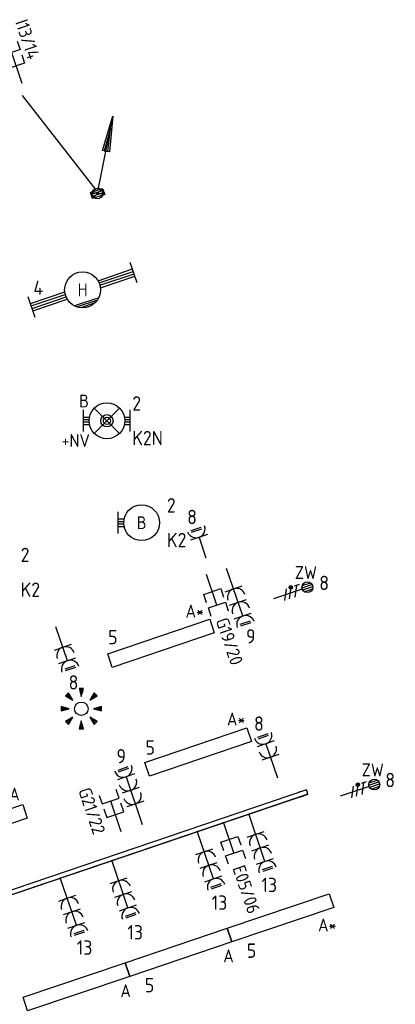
# Model space of a CAD drawing. Header units: millimetres. Extents: x -34400 to 195000, y -27609 to 98965.
# Tile 14 of 15: x 37932 to 43163, y 50536 to 64252. Entities that reach past the tile are written whole.
import ezdxf
from ezdxf.enums import TextEntityAlignment as Align

# ---------------------------------------------------------------- set-up
doc = ezdxf.new("R2010")
doc.units = ezdxf.units.MM
doc.header["$LTSCALE"] = 100
for name, color, linetype in [('EB62204-_ATTRIB', 2, 'Continuous'), ('EB63101-_ATTRIB', 2, 'Continuous'), ('EB6441--_ATTRIB', 2, 'Continuous'), ('EL61303-_WANDGOOT', 3, 'Continuous'), ('EL62203-_KRACHT-WCD230', 3, 'Continuous'), ('EL62204-_KRACHT-ASP230', 3, 'Continuous'), ('EL63101-_LICHT-ARM', 3, 'Continuous'), ('EL63103-_LICHT-WCD230V', 3, 'Continuous'), ('EL63501-_NOODVRL-ARM', 3, 'Continuous'), ('EL6441--_DATACOM', 3, 'Continuous')]:
    doc.layers.add(name, color=color, linetype=linetype)
doc.styles.add('2_0', font='iso', dxfattribs={"height": 200})
doc.styles.add('NORATT', font='iso.shx')
doc.styles.add('NORDIM', font='isocp.shx')
doc.styles.get("Standard").update_dxf_attribs({"font": 'arial.ttf'})

# ---------------------------------------------------------------- blocks, each defined once
blk = doc.blocks.new('ES3W1L')
for p, q in [((1.25, 0), (-1.25, 0)), ((-0.75, 1.25), (0.75, 1.25)), ((-0.75, 1), (0.75, 1)), ((0, 0), (0, -3))]:
    blk.add_line(p, q)
blk.add_arc((0, 1.25), 1.25, 180, 0)
at = {"style": 'NORATT'}
for tag, flags, p in [('VERMOGEN', 9, (-2.5, 3)), ('GROEP', 8, (0, 3)), ('SCHAK', 8, (2.5, 3)), ('GELIJK', 9, (5, 3)), ('KAST', 9, (7, 3)), ('TAL', 8, (2.5, 3))]:
    blk.add_attdef(tag, text='', height=1.8, rotation=90, dxfattribs=dict(at, flags=flags)).set_placement(p, align=Align.MIDDLE_CENTER)
at = {"style": 'NORATT', "flags": 8}
blk.add_attdef('DOEL', text='', height=1.8, rotation=90, dxfattribs=at).set_placement((-2.5, 3), align=Align.MIDDLE_LEFT)
at = {"style": 'NORATT', "flags": 9}
blk.add_attdef('M_CODE', text='', height=1.8, dxfattribs=at).set_placement((0, 0), align=Align.MIDDLE_CENTER)
blk = doc.blocks.new('ES3G10')
for p, q in [((-3.25, -1.5), (-3.25, 1.5)), ((-3.25, 0.52), (-2.44, 0.52)), ((-3.25, 0.17), (-2.49, 0.17)), ((-3.25, -0.17), (-2.49, -0.17)), ((-3.25, -0.52), (-2.44, -0.52))]:
    blk.add_line(p, q)
blk.add_circle((0, 0), 2.5)
at = {"style": 'NORATT', "flags": 9}
blk.add_attdef('GELIJK', text='', height=1.8, dxfattribs=at).set_placement((3.5, 5), align=Align.MIDDLE_CENTER)
at = {"color": 6, "style": 'NORATT'}
for tag, flags, p in [('SCHAK', 8, (3.5, 2.75)), ('A_CODE', 8, (0, 0)), ('GROEP', 8, (-3.5, -2.75)), ('KAST', 9, (3.5, -2.75))]:
    blk.add_attdef(tag, text='', height=1.8, dxfattribs=dict(at, flags=flags)).set_placement(p, align=Align.MIDDLE)
blk = doc.blocks.new('EJ3P31')
at = {"color": 0}
blk.add_lwpolyline([(-7.5, -1), (-7.5, 1), (7.5, 1), (7.5, -1)], close=True, dxfattribs=at)
at = {"style": 'NORATT', "flags": 9}
blk.add_attdef('GELIJK', text='', height=1.8, dxfattribs=at).set_placement((3.5, 5), align=Align.MIDDLE_CENTER)
at = {"color": 0, "style": 'NORATT'}
for tag, flags, p in [('A_CODE', 8, (-3.5, 2.75)), ('SCHAK', 8, (3.5, 2.75)), ('GROEP', 8, (-3.5, -2.75)), ('KAST', 9, (3.5, -2.75))]:
    blk.add_attdef(tag, text='', height=1.8, dxfattribs=dict(at, flags=flags)).set_placement(p, align=Align.MIDDLE)
blk = doc.blocks.new('ES3W2L')
for p, q in [((-0.75, 3.25), (0.75, 3.25)), ((-0.75, 3), (0.75, 3)), ((1.25, 2), (-1.25, 2)), ((0, 2), (0, -3)), ((1.25, 0), (-1.25, 0))]:
    blk.add_line(p, q)
for centre in [(0, 3.25), (0, 1.25)]:
    blk.add_arc(centre, 1.25, 180, 0)
at = {"style": 'NORATT'}
for tag, flags, p in [('VERMOGEN', 9, (-2.5, 5)), ('GROEP', 8, (0, 5)), ('SCHAK', 8, (2.5, 5)), ('GELIJKI', 9, (5, 5)), ('GELIJK', 9, (5, 5)), ('TAL', 8, (2.5, 5)), ('KAST', 9, (7, 5))]:
    blk.add_attdef(tag, text='', height=1.8, rotation=90, dxfattribs=dict(at, flags=flags)).set_placement(p, align=Align.MIDDLE_CENTER)
at = {"style": 'NORATT', "flags": 8}
blk.add_attdef('DOEL', text='', height=1.8, rotation=90, dxfattribs=at).set_placement((-2.5, 5), align=Align.MIDDLE_LEFT)
at = {"style": 'NORATT'}
for tag, height, flags, p in [('GROEPI', 1.8, 9, (0, 9.5)), ('CODE', 3.5, 8, (0, 4.5)), ('M_CODE', 1.8, 9, (0, 0)), ('VERMOGENI', 1.8, 9, (0, -9.5)), ('DOELI', 1.8, 9, (0, -11.5))]:
    blk.add_attdef(tag, text='', height=height, dxfattribs=dict(at, flags=flags)).set_placement(p, align=Align.MIDDLE_CENTER)
blk = doc.blocks.new('ES111352')
at = {"color": 0}
blk.add_line((0, 1.5), (0, -3), dxfattribs=at)
for points in [[(-1.25, 2.75), (-1.25, 1.5), (1.25, 1.5), (1.25, 2.75)], [(-1.25, 0.75), (-1.25, -0.5), (1.25, -0.5), (1.25, 0.75)]]:
    blk.add_lwpolyline(points, dxfattribs=at)
at = {"color": 0, "style": 'NORATT', "flags": 8}
blk.add_attdef('NUMMER1', text='', height=1.8, rotation=90, dxfattribs=at).set_placement((-1.5, 4.5), align=Align.MIDDLE_LEFT)
at = {"style": 'NORATT', "flags": 8}
blk.add_attdef('NUMMER', text='', height=1.8, rotation=90, dxfattribs=at).set_placement((1.5, 4.5), align=Align.MIDDLE_LEFT)
at = {"style": 'NORATT'}
for tag, flags, p in [('CODE', 9, (1, 3.5)), ('PANEEL', 9, (0, 3)), ('GRP', 8, (0, -5)), ('RUIMTE', 9, (0, -7.5))]:
    blk.add_attdef(tag, text='', height=1.8, dxfattribs=dict(at, flags=flags)).set_placement(p, align=Align.MIDDLE_LEFT)
at = {"style": 'NORATT', "flags": 8}
blk.add_attdef('M_CODE', text='', height=1.8, dxfattribs=at).set_placement((0, 0), align=Align.MIDDLE_CENTER)
blk = doc.blocks.new('ES652141')
for p, q in [((-0.2, 3.75), (-0.2, 3)), ((0, 3.75), (0, 2.25)), ((0.2, 3.75), (0.2, 3)), ((-2.79, 2.51), (-2.26, 1.98)), ((-2.65, 2.65), (-1.59, 1.59)), ((-2.51, 2.79), (-1.98, 2.26)), ((2.65, 2.65), (1.59, 1.59)), ((2.51, 2.79), (1.98, 2.26)), ((2.79, 2.51), (2.26, 1.98)), ((-3.75, 0.2), (-3, 0.2)), ((-3.75, 0), (-2.25, 0)), ((3.75, 0), (2.25, 0)), ((3.75, 0.2), (3, 0.2)), ((-3.75, -0.2), (-3, -0.2)), ((-2.65, -2.65), (-1.59, -1.59)), ((2.65, -2.65), (1.59, -1.59)), ((3.75, -0.2), (3, -0.2)), ((-2.79, -2.51), (-2.26, -1.98)), ((-2.51, -2.79), (-1.98, -2.26)), ((-0.2, -3.75), (-0.2, -3)), ((0, -3.75), (0, -2.25)), ((0.2, -3.75), (0.2, -3)), ((2.51, -2.79), (1.98, -2.26)), ((2.79, -2.51), (2.26, -1.98))]:
    blk.add_line(p, q)
for points in [[(0, 2.25), (0.4, 3.75), (-0.4, 3.75)], [(-1.59, 1.59), (-2.37, 2.93), (-2.93, 2.37)], [(1.59, 1.59), (2.93, 2.37), (2.37, 2.93)], [(-2.25, 0), (-3.75, 0.4), (-3.75, -0.4)], [(2.25, 0), (3.75, -0.4), (3.75, 0.4)], [(-1.59, -1.59), (-2.93, -2.37), (-2.37, -2.93)], [(1.59, -1.59), (2.37, -2.93), (2.93, -2.37)], [(0, -2.25), (-0.4, -3.75), (0.4, -3.75)]]:
    blk.add_lwpolyline(points, close=True)
blk.add_circle((0, 0), 1.25)
at = {"style": 'NORATT'}
blk.add_attdef('NUMMER', text='', height=1.8, dxfattribs=at).set_placement((0, 5), align=Align.MIDDLE)
for tag, flags, p in [('PANEEL', 9, (0, 3)), ('CODE', 9, (1, 3.5)), ('GRP', 8, (0, -5)), ('RUIMTE', 9, (0, -7.5))]:
    blk.add_attdef(tag, text='', height=1.8, dxfattribs=dict(at, flags=flags)).set_placement(p, align=Align.MIDDLE_LEFT)
at = {"style": 'NORATT', "flags": 8}
blk.add_attdef('M_CODE', text='', height=1.8, dxfattribs=at).set_placement((0, 0), align=Align.MIDDLE_CENTER)
blk = doc.blocks.new('EJ3T30W')
at = {"color": 0}
for p, q in [((-7.5, -1.5), (-7.5, 1.5)), ((7.5, -1.5), (7.5, 1.5)), ((-7.5, 0.52), (-2.44, 0.52)), ((-7.5, 0.17), (-2.49, 0.17)), ((2.44, 0.52), (7.5, 0.52)), ((2.49, 0.17), (7.5, 0.17)), ((-7.5, -0.18), (-2.49, -0.18)), ((-7.5, -0.53), (-2.44, -0.53)), ((2.44, -0.53), (7.5, -0.53)), ((2.49, -0.18), (7.5, -0.18)), ((1.77, -1.77), (-1.77, -1.77)), ((1.48, -2.02), (-1.48, -2.02)), ((1.05, -2.27), (-1.05, -2.27))]:
    blk.add_line(p, q, dxfattribs=at)
blk.add_circle((0, 0), 2.5, dxfattribs=at)
at = {"style": 'NORATT', "flags": 9}
blk.add_attdef('GELIJK', text='', height=1.8, dxfattribs=at).set_placement((3.5, 5), align=Align.MIDDLE_CENTER)
at = {"color": 0, "style": 'NORATT'}
for tag, flags, p in [('SCHAK', 8, (3.5, 2.75)), ('A_CODE', 8, (0, 0)), ('GROEP', 8, (-3.5, -2.75)), ('KAST', 9, (3.5, -2.75))]:
    blk.add_attdef(tag, text='', height=1.8, dxfattribs=dict(at, flags=flags)).set_placement(p, align=Align.MIDDLE)
blk = doc.blocks.new('ES3W3L')
at = {"color": 2}
for p, q in [((-0.75, 5.25), (0.75, 5.25)), ((-0.75, 5), (0.75, 5))]:
    blk.add_line(p, q, dxfattribs=at)
at = {"color": 0}
for p, q in [((1.25, 4), (-1.25, 4)), ((0, 4), (0, -3)), ((1.25, 2), (-1.25, 2)), ((1.25, 0), (-1.25, 0))]:
    blk.add_line(p, q, dxfattribs=at)
for centre in [(0, 5.25), (0, 3.25), (0, 1.25)]:
    blk.add_arc(centre, 1.25, 180, 0, dxfattribs=at)
at = {"style": 'NORATT'}
for tag, flags, p in [('VERMOGEN', 9, (-2.5, 7)), ('GELIJK', 9, (5, 7)), ('GROEP', 8, (0, 7)), ('SCHAK', 8, (2.5, 7)), ('KAST', 9, (7, 7)), ('TAL', 8, (2.5, 7))]:
    blk.add_attdef(tag, text='', height=1.8, rotation=90, dxfattribs=dict(at, flags=flags)).set_placement(p, align=Align.MIDDLE_CENTER)
at = {"style": 'NORATT', "flags": 8}
blk.add_attdef('DOEL', text='', height=1.8, rotation=90, dxfattribs=at).set_placement((-2.5, 7), align=Align.MIDDLE_LEFT)
at = {"style": 'NORATT', "flags": 9}
blk.add_attdef('M_CODE', text='', height=1.8, dxfattribs=at).set_placement((0, 0), align=Align.MIDDLE_CENTER)
blk = doc.blocks.new('EH100000')
at = {"linetype": 'ByBlock'}
for p, q in [((1, 0.5), (0, 0.5)), ((1, 0.5, 1), (0, 0.5, 1)), ((0, -0.5, 1), (1, -0.5, 1)), ((1, -0.5), (0, -0.5))]:
    blk.add_line(p, q, dxfattribs=at)
at = {"linetype": 'ByBlock', "invisible_edges": 15}
for points in [[(1, -0.5), (0, -0.5), (0, 0.5), (1, 0.5)], [(0, 0.5), (1, 0.5), (1, 0.5, 1), (0, 0.5, 1)], [(0, -0.5, 1), (1, -0.5, 1), (1, -0.5), (0, -0.5)]]:
    blk.add_3dface(points, dxfattribs=at)
at = {"linetype": 'ByBlock', "style": '2_0', "flags": 8}
blk.add_attdef('FUNCTIE', text='', height=0.5, dxfattribs=at).set_placement((0.5, 0), align=Align.MIDDLE)
at = {"linetype": 'ByBlock', "flags": 9}
blk.add_attdef('SCHOT', text='', height=0.5, dxfattribs=at).set_placement((0.5, 0), align=Align.MIDDLE)
blk = doc.blocks.new('WGE')
blk.add_lwpolyline([(-1, -0.5), (0, -0.5), (0, 0.5), (-1, 0.5)])
at = {"style": '2_0', "flags": 9}
for tag in ['HULPSTUK', 'SCHOT']:
    blk.add_attdef(tag, text='', height=0.5, dxfattribs=at).set_placement((0, 0), align=Align.MIDDLE)
blk = doc.blocks.new('ES3X5')
at = {"color": 0}
for p, q in [((-0.45, 1.4), (-0.45, 2.6)), ((-0.15, 1.27), (-0.15, 2.73)), ((0.15, 1.27), (0.15, 2.73)), ((0.45, 1.4), (0.45, 2.6)), ((0, 1.25), (0, -3))]:
    blk.add_line(p, q, dxfattribs=at)
at = {"color": 1}
for p, q in [((-0.88, -0.38), (-0.88, 0.01)), ((-0.78, -0.42), (-0.78, 0.06)), ((-0.73, 1.04), (-0.73, 0.3)), ((-0.73, 0.67), (0.73, -0.07)), ((-0.69, -0.42), (-0.69, 0.06)), ((-0.59, -0.38), (-0.59, 0.01)), ((-0.73, -0.18), (0.73, -0.92)), ((-0.73, -0.88), (0.73, -1.62))]:
    blk.add_line(p, q, dxfattribs=at)
at = {"color": 0}
blk.add_circle((0, 2), 0.75, dxfattribs=at)
at = {"color": 1}
blk.add_circle((-0.73, -0.18), 0.245, dxfattribs=at)
at = {"style": 'NORATT'}
for tag, flags, p in [('VERMOGEN', 9, (-2.5, 4.5)), ('GROEP', 8, (0, 4.5)), ('SCHAK', 8, (2.5, 4.5)), ('KAST', 9, (7, 4.5)), ('DOEL', 8, (-2.5, 1))]:
    blk.add_attdef(tag, text='', height=1.8, rotation=90, dxfattribs=dict(at, flags=flags)).set_placement(p, align=Align.MIDDLE_LEFT)
for tag, flags, p in [('GELIJK', 9, (5, 4.5)), ('TAL', 8, (2.5, 4.5))]:
    blk.add_attdef(tag, text='', height=1.8, rotation=90, dxfattribs=dict(at, flags=flags)).set_placement(p, align=Align.MIDDLE_CENTER)
at = {"style": 'NORATT', "flags": 9}
blk.add_attdef('M_CODE', text='', height=1.8, dxfattribs=at).set_placement((0, 0), align=Align.MIDDLE_CENTER)
blk = doc.blocks.new('EJ3T01')
at = {"color": 0}
for p, q in [((-3.25, -1.5), (-3.25, 1.5)), ((-1.77, 1.77), (1.77, -1.77)), ((1.77, 1.77), (-1.77, -1.77)), ((3.25, -1.5), (3.25, 1.5)), ((-3.25, 0.52), (-2.44, 0.52)), ((-3.25, 0.17), (-2.49, 0.17)), ((2.44, 0.52), (3.25, 0.52)), ((2.49, 0.17), (3.25, 0.17)), ((-3.25, -0.17), (-2.49, -0.17)), ((-3.25, -0.52), (-2.44, -0.52)), ((2.44, -0.52), (3.25, -0.52)), ((2.49, -0.17), (3.25, -0.17))]:
    blk.add_line(p, q, dxfattribs=at)
blk.add_lwpolyline([(1.77, -1.77), (1.75, -1.75)], dxfattribs=at)
for radius in [2.5, 0.85, 0.5]:
    blk.add_circle((0, 0), radius, dxfattribs=at)
at = {"style": 'NORATT', "flags": 9}
blk.add_attdef('GELIJK', text='', height=1.8, dxfattribs=at).set_placement((3.5, 5), align=Align.MIDDLE_CENTER)
at = {"color": 0, "style": 'NORATT'}
for tag, flags, p in [('A_CODE', 8, (-3.5, 2.75)), ('SCHAK', 8, (3.5, 2.75)), ('GROEP', 8, (-3.5, -2.75)), ('KAST', 9, (3.5, -2.75))]:
    blk.add_attdef(tag, text='', height=1.8, dxfattribs=dict(at, flags=flags)).set_placement(p, align=Align.MIDDLE)
blk = doc.blocks.new('ES111201')
at = {"color": 0}
for p, q in [((0.38, 0.65), (5.5, 9.53)), ((0.73, 0.15), (-0.73, 0.15)), ((0.6, 0.45), (-0.6, 0.45)), ((0.73, -0.15), (-0.73, -0.15)), ((0.6, -0.45), (-0.6, -0.45))]:
    blk.add_line(p, q, dxfattribs=at)
for points in [[(2.57, 5.45), (5.5, 9.53), (3.43, 4.95)], [(3.22, 5.07), (4.63, 8.01), (2.78, 5.32)]]:
    blk.add_lwpolyline(points, close=True, dxfattribs=at)
blk.add_circle((0, 0), 0.75, dxfattribs=at)
at = {"style": 'NORATT', "flags": 9}
for tag in ['GELIJKI', 'TAL']:
    blk.add_attdef(tag, text='', height=1.8, rotation=90, dxfattribs=at).set_placement((5, 11.28), align=Align.MIDDLE_CENTER)
at = {"style": 'NORATT'}
for tag, height, flags, p in [('GROEPI', 1.8, 9, (0, 9.5)), ('GROEP', 1.8, 8, (0, 7.5)), ('CODE', 3.5, 8, (0, 4.5)), ('M_CODE', 1.8, 8, (0, 0)), ('KAST', 1.8, 9, (0, -3.5)), ('VERMOGEN', 1.8, 9, (0, -5.5)), ('DOEL', 1.8, 9, (0, -7.5)), ('VERMOGENI', 1.8, 9, (0, -9.5)), ('DOELI', 1.8, 9, (0, -11.5))]:
    blk.add_attdef(tag, text='', height=height, dxfattribs=dict(at, flags=flags)).set_placement(p, align=Align.MIDDLE_CENTER)

msp = doc.modelspace()

# ---------------------------------------------------------------- linework, layer by layer
at = {"layer": 'EL61303-_WANDGOOT'}
msp.add_lwpolyline([(38917, 61845), (39087, 61903), (39116, 61817), (38945, 61760)], close=True, dxfattribs=at)
for points in [[(38945, 61760), (39087, 61903)], [(39114, 61817), (38917, 61845)]]:
    msp.add_lwpolyline(points, dxfattribs=at)
at = {"layer": 'EL6441--_DATACOM'}
msp.add_lwpolyline([(37964, 63198), (38989, 61887)], dxfattribs=at)

# ---------------------------------------------------------------- block references
at = {"layer": 'EL61303-_WANDGOOT'}
for name, p, xscale, yscale, zscale, rotation in [('ES111201', (39015, 61831), 100, 100, 100, 18.75000000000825), ('EH100000', (35511, 51312, -14200), 6785, 65, 120, 18.75000000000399), ('WGE', (41936, 53493, -14200), 120, 65, 120, 18.75000000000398)]:
    msp.add_blockref(name, p, dxfattribs=dict(at, xscale=xscale, yscale=yscale, zscale=zscale, rotation=rotation))
at = {"layer": 'EL62204-_KRACHT-ASP230'}
ref = msp.add_blockref('ES3X5', (41749, 56281, -16800), dxfattribs=dict(at, xscale=99.99999999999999, yscale=99.99999999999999, zscale=99.99999999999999, rotation=288.7500000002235))
ref.add_attrib('DOEL', 'ZW', dxfattribs={"layer": 'EB62204-_ATTRIB', "color": 1, "height": 180, "style": 'NORATT', "flags": 8}).set_placement((41764, 56550, -16800), align=Align.MIDDLE_LEFT)
ref = msp.add_blockref('ES3X5', (42681, 53532, -16800), dxfattribs=dict(at, xscale=100, yscale=100, zscale=100, rotation=288.7499999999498))
ref.add_attrib('DOEL', 'ZW', dxfattribs={"layer": 'EB62204-_ATTRIB', "color": 1, "height": 180, "style": 'NORATT', "flags": 8}).set_placement((42695, 53801, -16800), align=Align.MIDDLE_LEFT)
at = {"layer": 'EL63101-_LICHT-ARM'}
ref = msp.add_blockref('EJ3T30W', (38808, 60489, 2200), dxfattribs=dict(at, xscale=100.0000000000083, yscale=100.0000000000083, zscale=100.0000000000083, rotation=18.75000000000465))
ref.add_attrib('A_CODE', 'H', dxfattribs={"layer": 'EB63101-_ATTRIB', "color": 1, "height": 180, "style": 'NORATT', "flags": 8}).set_placement((38808, 60489, 2200), align=Align.MIDDLE)
ref = msp.add_blockref('ES3G10', (39630, 57245, -14400), dxfattribs=dict(at, xscale=100, yscale=100, zscale=100))
ref.add_attrib('A_CODE', 'B', dxfattribs={"layer": 'EB63101-_ATTRIB', "color": 1, "height": 180, "style": 'NORATT', "flags": 8}).set_placement((39630, 57245, -14400), align=Align.MIDDLE)
ref = msp.add_blockref('EJ3P31', (39900, 55565), dxfattribs=dict(at, xscale=100.0000000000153, yscale=100.0000000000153, zscale=100.0000000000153, rotation=18.69999999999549))
ref.add_attrib('A_CODE', 'A*', dxfattribs={"layer": 'EB63101-_ATTRIB', "color": 1, "height": 180, "style": 'NORATT', "flags": 8}).set_placement((40370, 56013), align=Align.MIDDLE)
at = {"layer": 'EL63101-_LICHT-ARM', "xscale": 75, "yscale": 75, "zscale": 75}
msp.add_blockref('ES652141', (38790, 54653, -16800), dxfattribs=at)
at = {"layer": 'EL63101-_LICHT-ARM'}
ref = msp.add_blockref('EJ3P31', (40417, 54051), dxfattribs=dict(at, xscale=100.0000000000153, yscale=100.0000000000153, zscale=100.0000000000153, rotation=18.69999999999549))
ref.add_attrib('A_CODE', 'A*', dxfattribs={"layer": 'EB63101-_ATTRIB', "color": 1, "height": 180, "style": 'NORATT', "flags": 8}).set_placement((40946, 54509), align=Align.MIDDLE)
ref = msp.add_blockref('EJ3P31', (37295, 52982), dxfattribs=dict(at, xscale=100.0000000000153, yscale=100.0000000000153, zscale=100.0000000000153, rotation=18.69999999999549))
ref.add_attrib('A_CODE', 'A', dxfattribs={"layer": 'EB63101-_ATTRIB', "color": 1, "height": 180, "style": 'NORATT', "flags": 8}).set_placement((37859, 53464), align=Align.MIDDLE)
ref = msp.add_blockref('EJ3P31', (41563, 51740), dxfattribs=dict(at, xscale=100.0000000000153, yscale=100.0000000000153, zscale=100.0000000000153, rotation=18.69999999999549))
ref.add_attrib('A_CODE', 'A*', dxfattribs={"layer": 'EB63101-_ATTRIB', "color": 1, "height": 180, "style": 'NORATT', "flags": 8}).set_placement((42215, 51641), align=Align.MIDDLE)
ref = msp.add_blockref('EJ3P31', (40142, 51260), dxfattribs=dict(at, xscale=100.0000000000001, yscale=100.0000000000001, zscale=100.0000000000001, rotation=18.69999999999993))
ref.add_attrib('A_CODE', 'A', dxfattribs={"layer": 'EB63101-_ATTRIB', "color": 1, "height": 180, "style": 'NORATT', "flags": 8}).set_placement((40840, 51211), align=Align.MIDDLE)
ref = msp.add_blockref('EJ3P31', (38721, 50779), dxfattribs=dict(at, xscale=99.99999999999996, yscale=99.99999999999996, zscale=99.99999999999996, rotation=18.70000000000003))
ref.add_attrib('A_CODE', 'A', dxfattribs={"layer": 'EB63101-_ATTRIB', "color": 1, "height": 180, "style": 'NORATT', "flags": 8}).set_placement((39407, 50725), align=Align.MIDDLE)
at = {"layer": 'EL63103-_LICHT-WCD230V'}
for name, p, xscale, yscale, zscale, rotation in [('ES3W1L', (40429, 57041, -15750), 99.99999999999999, 99.99999999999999, 99.99999999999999, 18.74999999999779), ('ES3W3L', (40910, 56324), 100, 100, 100, 198.7499999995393), ('ES3W2L', (38533, 55511, -15750), 100, 100, 100, 198.7500909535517), ('ES3W2L', (41424, 53975, -450), 99.99999999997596, 99.99999999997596, 99.99999999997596, 18.75000000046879), ('ES3W3L', (39541, 53326), 100, 100, 100, 18.75000000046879), ('ES3W3L', (41218, 52905, -14200), 100, 100, 100, 198.7499999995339), ('ES3W3L', (40501, 52662, -14650), 100, 100, 100, 198.7499999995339), ('ES3W3L', (39311, 52258, -14200), 100, 100, 100, 198.7499999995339), ('ES3W3L', (38594, 52015, -14650), 100, 100, 100, 198.7499999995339)]:
    msp.add_blockref(name, p, dxfattribs=dict(at, xscale=xscale, yscale=yscale, zscale=zscale, rotation=rotation))
at = {"layer": 'EL63501-_NOODVRL-ARM'}
ref = msp.add_blockref('EJ3T01', (39147, 58665, -14400), dxfattribs=dict(at, xscale=100, yscale=100, zscale=100))
ref.add_attrib('A_CODE', 'B', dxfattribs={"layer": '0', "color": 1, "height": 180, "style": 'NORATT', "flags": 8}).set_placement((38828, 58940, -14400), align=Align.MIDDLE)
ref.add_attrib('GROEP', '+NV', dxfattribs={"layer": '0', "color": 1, "height": 180, "style": 'NORATT', "flags": 8}).set_placement((38712, 58390, -14400), align=Align.MIDDLE)
at = {"layer": 'EL6441--_DATACOM'}
ref = msp.add_blockref('ES111352', (37866, 63653, -15750), dxfattribs=dict(at, xscale=-100.0000000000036, yscale=100.0000000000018, zscale=100, rotation=18.74999999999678))
ref.add_attrib('NUMMER1', 'I13/14', dxfattribs={"layer": 'EB6441--_ATTRIB', "color": 1, "height": 180, "rotation": 288.75, "style": 'NORATT', "flags": 8}).set_placement((37951, 64247, -15750), align=Align.MIDDLE_LEFT)
ref = msp.add_blockref('ES111352', (40630, 56239), dxfattribs=dict(at, xscale=-99.99999999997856, yscale=100, zscale=100, rotation=198.7499999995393))
ref.add_attrib('NUMMER1', 'G19/20', dxfattribs={"layer": 'EB6441--_ATTRIB', "color": 1, "height": 180, "rotation": 288.75, "style": 'NORATT', "flags": 8}).set_placement((40962, 55272), align=Align.MIDDLE_RIGHT)
ref = msp.add_blockref('ES111352', (39246, 53226), dxfattribs=dict(at, xscale=99.99999999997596, yscale=99.99999999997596, zscale=99.99999999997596, rotation=18.75000000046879))
ref.add_attrib('NUMMER1', 'G21/22', dxfattribs={"layer": 'EB6441--_ATTRIB', "color": 1, "height": 180, "rotation": 288.75, "style": 'NORATT', "flags": 8}).set_placement((39044, 52914), align=Align.MIDDLE_RIGHT)
ref = msp.add_blockref('ES111352', (40868, 52787, -14650), dxfattribs=dict(at, xscale=-99.99999999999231, yscale=100, zscale=100, rotation=198.7499999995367))
ref.add_attrib('NUMMER1', 'E05/06', dxfattribs={"layer": 'EB6441--_ATTRIB', "color": 1, "height": 180, "rotation": 288.75, "style": 'NORATT', "flags": 8}).set_placement((41199, 51810, -15700), align=Align.MIDDLE_RIGHT)

# ---------------------------------------------------------------- texts
at = {"layer": 'EL62203-_KRACHT-WCD230', "color": 7, "style": 'NORDIM'}
for s, p in [('8', (40264, 57225, -50200)), ('8', (42104, 56306, -50200)), ('9', (41084, 55562, -50200)), ('8', (38613, 54920, -50200)), ('8', (41196, 54346, -50200)), ('9', (39279, 53892, -50200)), ('8', (43024, 53560, -50200)), ('13', (41300, 52098, -50200)), ('13', (40607, 51852, -50200)), ('13', (39433, 51439, -50200)), ('13', (38728, 51226, -50200))]:
    msp.add_text(s, height=200, dxfattribs=at).set_placement(p)
at = {"layer": 'EL63101-_LICHT-ARM', "color": 1, "style": 'NORDIM'}
for s, p in [('4', (38123, 60418, -36580)), ('2', (39500, 58807, -16800)), ('K2N', (39500, 58324, -16800)), ('2', (39982, 57387, -16800)), ('K2', (39982, 56903, -16800)), ('2', (37945, 56696, -16800)), ('K2', (37945, 56212, -16800)), ('5', (39164, 55551, -24980)), ('5', (39685, 54014, -24980)), ('5', (41096, 51183, -41580)), ('5', (39675, 50702, -41580))]:
    msp.add_text(s, height=200, dxfattribs=at).set_placement(p)

doc.saveas('drawing.dxf')
